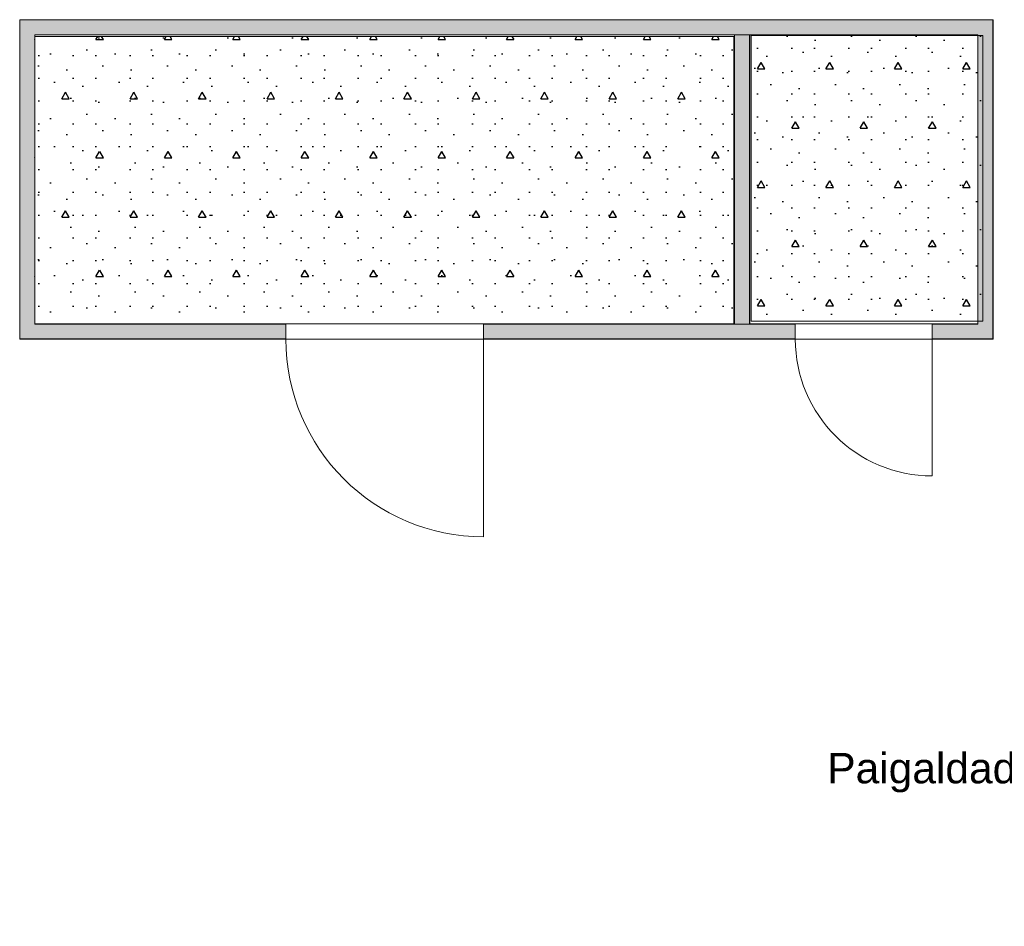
# Model space of a CAD drawing. Header units: millimetres. Extents: x -440702 to -371925, y -30726 to 14201.
# Tile 248 of 256: x -414925 to -408451, y 1836 to 7798. Entities that reach past the tile are written whole.
import ezdxf

# ---------------------------------------------------------------- set-up
doc = ezdxf.new("R2010")
doc.units = ezdxf.units.MM
doc.header["$MEASUREMENT"] = 0
doc.layers.add('New_A-WALL.IFC Model', color=7, linetype='Continuous')
doc.layers.add('SA viimistlus_põrand', color=7, linetype='Continuous')
for name, color, linetype, lineweight in [('New_A-WALL.IFC Model_Pen_No__1', 7, 'Continuous', 13), ('New_ARCHICAD Doors_Pen_No__1', 7, 'Continuous', 13), ('SA viimistlus_põrand_Pen_No__1', 7, 'Continuous', 13), ('SA viimistlus_põrand_Pen_No__42', 8, 'Continuous', 25)]:
    doc.layers.add(name, color=color, linetype=linetype, lineweight=lineweight)
doc.layers.add('New_A-WALL.IFC Model_Pen_No__160', color=7, linetype='Continuous', lineweight=0, true_color=0xe8e8e8)
doc.styles.add('GENERATED_STYLE_2', font='txt')
doc.dimstyles.new('GENERATED_STYLE__1', dxfattribs={"dimtxt": 0.18, "dimasz": 109.44, "dimexe": 0.18, "dimexo": 0.0625, "dimgap": 0.09, "dimtad": 0, "dimtih": 1, "dimtoh": 1, "dimdec": 4, "dimzin": 0, "dimdsep": 46, "dimcen": 0.09, "dimadec": 0, "dimazin": 0, "dimtfac": 1, "dimtdec": 4, "dimtmove": 0, "dimatfit": 3, "dimldrblk": 'ARROWHEAD_11', "dimfxl": 1, "dimtolj": 1, "dimtzin": 0, "dimarcsym": 0})

# ---------------------------------------------------------------- blocks, each defined once
blk = doc.blocks.new('Slab_45_1', base_point=(-410116.5, 5815.2))
at = {"layer": 'SA viimistlus_põrand_Pen_No__42', "linetype": 'Continuous', "lineweight": 25}
h = blk.add_hatch(dxfattribs=at)
h.set_pattern_fill('kergbetoon_0001', color=8, style=0, pattern_type=2)
h.set_pattern_definition([(0, (-409849.2, 7084.25), (0, 779.42), [48.75, -401.25]), (0, (-409624.2, 7474), (0, 779.42), [48.75, -401.25]), (60, (-409849.2, 7084.25), (-675, 389.7), [48.75, -401.25]), (60, (-409399.2, 7084.25), (-675, 389.7), [48.75, -401.25]), (120, (-409800.4, 7084.25), (675, 389.7), [48.75, -401.25]), (120, (-409350.4, 7084.25), (675, 389.7), [48.75, -401.25]), (0, (-409849.18, 7159.25), (0, 150), [0, -150, 0, -225]), (45, (-409774.18, 7159.25), (-106.066, 106.066), [0, -112.5, 0, -187.5])])
h.paths.add_polyline_path([(-410116.5, 5815.2), (-408592.6, 5815.2), (-408592.6, 7693.5), (-410116.5, 7693.5)])
at = {"layer": 'SA viimistlus_põrand_Pen_No__1', "color": 7, "linetype": 'Continuous', "lineweight": 13, "flags": 128}
blk.add_lwpolyline([(-410116.5, 5815.2), (-408592.6, 5815.2), (-408592.6, 7693.5), (-410116.5, 7693.5)], close=True, dxfattribs=at)
blk = doc.blocks.new('Slab_46_1', base_point=(-414826.5, 5797.5))
at = {"layer": 'SA viimistlus_põrand_Pen_No__42', "linetype": 'Continuous', "lineweight": 25}
h = blk.add_hatch(dxfattribs=at)
h.set_pattern_fill('kergbetoon_0001', color=8, style=0, pattern_type=2)
h.set_pattern_definition([(0, (-413074.3, 6887.7), (0, 779.42), [48.75, -401.25]), (0, (-412849.3, 7277.4), (0, 779.42), [48.75, -401.25]), (60, (-413074.3, 6887.7), (-675, 389.71), [48.75, -401.25]), (60, (-412624.3, 6887.7), (-675, 389.7), [48.75, -401.25]), (120, (-413025.5, 6887.7), (675, 389.71), [48.75, -401.25]), (120, (-412575.5, 6887.7), (675, 389.7), [48.75, -401.25]), (0, (-413074.27, 6962.7), (0, 150), [0, -150, 0, -225]), (45, (-412999.27, 6962.7), (-106.066, 106.066), [0, -112.5, 0, -187.5])])
h.paths.add_polyline_path([(-414826.5, 5797.5), (-410230.5, 5797.5), (-410230.5, 7687.5), (-414826.5, 7687.5)])
at = {"layer": 'SA viimistlus_põrand_Pen_No__1', "color": 7, "linetype": 'Continuous', "lineweight": 13, "flags": 128}
blk.add_lwpolyline([(-414826.5, 5797.5), (-410230.5, 5797.5), (-410230.5, 7687.5), (-414826.5, 7687.5)], close=True, dxfattribs=at)
blk = doc.blocks.new('Wall_82_1', base_point=(-408575.3, 7747.5))
at = {"layer": 'New_A-WALL.IFC Model_Pen_No__160', "linetype": 'Continuous', "lineweight": 0, "true_color": 0x747474}
for points in [[(-408525.3, 7797.5), (-414925.3, 7797.5), (-414924.3, 7796.5), (-408526.3, 7796.5)], [(-408526.3, 7796.5), (-414924.3, 7796.5), (-414826.3, 7698.5), (-408624.3, 7698.5)], [(-408624.3, 7698.5), (-414826.3, 7698.5), (-414825.3, 7697.5), (-408625.3, 7697.5)]]:
    blk.add_hatch(color=8, dxfattribs=at).paths.add_polyline_path(points)
at = {"layer": 'New_A-WALL.IFC Model_Pen_No__1', "color": 7, "linetype": 'Continuous', "lineweight": 13}
for p, q in [((-408526.3, 7796.5), (-414924.3, 7796.5)), ((-408624.3, 7698.5), (-414826.3, 7698.5))]:
    blk.add_line(p, q, dxfattribs=at)
at = {"layer": 'New_A-WALL.IFC Model_Pen_No__1', "color": 7, "linetype": 'Continuous', "lineweight": 13, "flags": 128}
for points in [[(-408525.3, 7797.5), (-414925.3, 7797.5)], [(-414825.3, 7697.5), (-410225.3, 7697.5)], [(-410125.3, 7697.5), (-408625.3, 7697.5)]]:
    blk.add_lwpolyline(points, dxfattribs=at)
blk = doc.blocks.new('Wall_83_1', base_point=(-414875.3, 7747.5))
at = {"layer": 'New_A-WALL.IFC Model_Pen_No__160', "linetype": 'Continuous', "lineweight": 0, "true_color": 0x747474}
for points in [[(-414925.3, 7797.5), (-414925.3, 5697.5), (-414924.3, 5698.5), (-414924.3, 7796.5)], [(-414924.3, 7796.5), (-414924.3, 5698.5), (-414826.3, 5796.5), (-414826.3, 7698.5)], [(-414826.3, 7698.5), (-414826.3, 5796.5), (-414825.3, 5797.5), (-414825.3, 7697.5)]]:
    blk.add_hatch(color=8, dxfattribs=at).paths.add_polyline_path(points)
at = {"layer": 'New_A-WALL.IFC Model_Pen_No__1', "color": 7, "linetype": 'Continuous', "lineweight": 13}
for p, q in [((-414924.3, 7796.5), (-414924.3, 5698.5)), ((-414826.3, 7698.5), (-414826.3, 5796.5))]:
    blk.add_line(p, q, dxfattribs=at)
at = {"layer": 'New_A-WALL.IFC Model_Pen_No__1', "color": 7, "linetype": 'Continuous', "lineweight": 13, "flags": 128}
for points in [[(-414925.3, 7797.5), (-414925.3, 5697.5)], [(-414825.3, 5797.5), (-414825.3, 7697.5)]]:
    blk.add_lwpolyline(points, dxfattribs=at)
blk = doc.blocks.new('Door (Wall) 43')
at = {"layer": 'New_ARCHICAD Doors_Pen_No__1', "color": 7, "linetype": 'Continuous', "lineweight": 13}
blk.add_line((650, 0), (650, 1300), dxfattribs=at)
blk.add_arc((650, 0), 1300, 90, 180, dxfattribs=at)
blk = doc.blocks.new('Door (Wall) 44')
at = {"layer": 'New_ARCHICAD Doors_Pen_No__1', "color": 7, "linetype": 'Continuous', "lineweight": 13}
blk.add_line((450, 0), (450, 900), dxfattribs=at)
blk.add_arc((450, 0), 900, 90, 180, dxfattribs=at)
blk = doc.blocks.new('Wall_84_1', base_point=(-414875.3, 5747.5))
at = {"layer": 'New_A-WALL.IFC Model_Pen_No__160', "linetype": 'Continuous', "lineweight": 0, "true_color": 0x747474}
for points in [[(-414924.3, 5698.5), (-413175.3, 5698.5), (-413175.3, 5796.5), (-414826.3, 5796.5)], [(-414826.3, 5796.5), (-413175.3, 5796.5), (-413175.3, 5797.5), (-414825.3, 5797.5)], [(-411875.3, 5796.5), (-409825.3, 5796.5), (-409825.3, 5797.5), (-411875.3, 5797.5)], [(-411875.3, 5698.5), (-409825.3, 5698.5), (-409825.3, 5796.5), (-411875.3, 5796.5)], [(-408925.3, 5796.5), (-408624.3, 5796.5), (-408625.3, 5797.5), (-408925.3, 5797.5)], [(-408925.3, 5698.5), (-408526.3, 5698.5), (-408624.3, 5796.5), (-408925.3, 5796.5)], [(-414925.3, 5697.5), (-413175.3, 5697.5), (-413175.3, 5698.5), (-414924.3, 5698.5)], [(-411875.3, 5697.5), (-409825.3, 5697.5), (-409825.3, 5698.5), (-411875.3, 5698.5)], [(-408925.3, 5697.5), (-408525.3, 5697.5), (-408526.3, 5698.5), (-408925.3, 5698.5)]]:
    blk.add_hatch(color=8, dxfattribs=at).paths.add_polyline_path(points)
at = {"layer": 'New_A-WALL.IFC Model_Pen_No__1', "color": 7, "linetype": 'Continuous', "lineweight": 13}
for p, q in [((-414826.3, 5796.5), (-413175.3, 5796.5)), ((-413175.3, 5697.5), (-413175.3, 5797.5)), ((-411875.3, 5797.5), (-413175.3, 5797.5)), ((-411875.3, 5697.5), (-411875.3, 5797.5)), ((-411875.3, 5796.5), (-409825.3, 5796.5)), ((-409825.3, 5697.5), (-409825.3, 5797.5)), ((-408925.3, 5797.5), (-409825.3, 5797.5)), ((-408925.3, 5697.5), (-408925.3, 5797.5)), ((-408925.3, 5796.5), (-408624.3, 5796.5)), ((-414924.3, 5698.5), (-413175.3, 5698.5)), ((-413175.3, 5697.5), (-411875.3, 5697.5)), ((-411875.3, 5698.5), (-409825.3, 5698.5)), ((-409825.3, 5697.5), (-408925.3, 5697.5)), ((-408925.3, 5698.5), (-408526.3, 5698.5))]:
    blk.add_line(p, q, dxfattribs=at)
at = {"layer": 'New_A-WALL.IFC Model_Pen_No__1', "color": 7, "linetype": 'Continuous', "lineweight": 13, "flags": 128}
for points in [[(-413175.3, 5797.5), (-414825.3, 5797.5)], [(-410225.3, 5797.5), (-411875.3, 5797.5)], [(-409825.3, 5797.5), (-410125.3, 5797.5)], [(-408625.3, 5797.5), (-408925.3, 5797.5)], [(-414925.3, 5697.5), (-413175.3, 5697.5)], [(-411875.3, 5697.5), (-409825.3, 5697.5)], [(-408925.3, 5697.5), (-408525.3, 5697.5)]]:
    blk.add_lwpolyline(points, dxfattribs=at)
at = {"layer": 'New_ARCHICAD Doors_Pen_No__1', "color": 7, "linetype": 'Continuous', "lineweight": 13, "xscale": -1, "zscale": 1000, "rotation": 180}
for name, p in [('Door (Wall) 43', (-412525.3, 5697.5)), ('Door (Wall) 44', (-409375.3, 5697.5))]:
    blk.add_blockref(name, p, dxfattribs=at)
blk = doc.blocks.new('Wall_85_1', base_point=(-408575.3, 5747.5))
at = {"layer": 'New_A-WALL.IFC Model_Pen_No__160', "linetype": 'Continuous', "lineweight": 0, "true_color": 0x747474}
for points in [[(-408526.3, 5698.5), (-408526.3, 7796.5), (-408624.3, 7698.5), (-408624.3, 5796.5)], [(-408525.3, 5697.5), (-408525.3, 7797.5), (-408526.3, 7796.5), (-408526.3, 5698.5)], [(-408624.3, 5796.5), (-408624.3, 7698.5), (-408625.3, 7697.5), (-408625.3, 5797.5)]]:
    blk.add_hatch(color=8, dxfattribs=at).paths.add_polyline_path(points)
at = {"layer": 'New_A-WALL.IFC Model_Pen_No__1', "color": 7, "linetype": 'Continuous', "lineweight": 13}
for p, q in [((-408526.3, 5698.5), (-408526.3, 7796.5)), ((-408624.3, 5796.5), (-408624.3, 7698.5))]:
    blk.add_line(p, q, dxfattribs=at)
at = {"layer": 'New_A-WALL.IFC Model_Pen_No__1', "color": 7, "linetype": 'Continuous', "lineweight": 13, "flags": 128}
for points in [[(-408525.3, 5697.5), (-408525.3, 7797.5)], [(-408625.3, 7697.5), (-408625.3, 5797.5)]]:
    blk.add_lwpolyline(points, dxfattribs=at)
blk = doc.blocks.new('Wall_97_1', base_point=(-410175.3, 5747.5))
at = {"layer": 'New_A-WALL.IFC Model_Pen_No__160', "linetype": 'Continuous', "lineweight": 0, "true_color": 0x747474}
for points in [[(-410224.3, 5797.5), (-410224.3, 7697.5), (-410225.3, 7697.5), (-410225.3, 5797.5)], [(-410126.3, 5797.5), (-410126.3, 7697.5), (-410224.3, 7697.5), (-410224.3, 5797.5)], [(-410125.3, 5797.5), (-410125.3, 7697.5), (-410126.3, 7697.5), (-410126.3, 5797.5)]]:
    blk.add_hatch(color=8, dxfattribs=at).paths.add_polyline_path(points)
at = {"layer": 'New_A-WALL.IFC Model_Pen_No__1', "color": 7, "linetype": 'Continuous', "lineweight": 13}
for p, q in [((-410224.3, 5797.5), (-410224.3, 7697.5)), ((-410126.3, 5797.5), (-410126.3, 7697.5))]:
    blk.add_line(p, q, dxfattribs=at)
at = {"layer": 'New_A-WALL.IFC Model_Pen_No__1', "color": 7, "linetype": 'Continuous', "lineweight": 13, "flags": 128}
for points in [[(-410225.3, 7697.5), (-410225.3, 5797.5)], [(-410125.3, 5797.5), (-410125.3, 7697.5)]]:
    blk.add_lwpolyline(points, dxfattribs=at)
blk = doc.blocks.new('ARROWHEAD_11')
at = {"color": 0, "linetype": 'Continuous', "lineweight": 0}
blk.add_line((0, 0), (-1, 0), dxfattribs=at)
at = {"color": 0, "linetype": 'Continuous', "lineweight": 0, "const_width": 0.25, "flags": 128}
blk.add_lwpolyline([(-0.125, 0, 1), (0.125, 0, 1)], format="xyb", close=True, dxfattribs=at)

msp = doc.modelspace()

# ---------------------------------------------------------------- block references
at = {"layer": 'New_A-WALL.IFC Model', "color": 7, "lineweight": 35}
for name, p in [('Wall_82_1', (-408575.3, 7747.5)), ('Wall_83_1', (-414875.3, 7747.5)), ('Wall_85_1', (-408575.3, 5747.5)), ('Wall_97_1', (-410175.3, 5747.5)), ('Wall_84_1', (-414875.3, 5747.5))]:
    msp.add_blockref(name, p, dxfattribs=at)
at = {"layer": 'SA viimistlus_põrand', "color": 7, "linetype": 'Continuous', "lineweight": 13}
for name, p in [('Slab_46_1', (-414826.5, 5797.5)), ('Slab_45_1', (-410116.5, 5815.2))]:
    msp.add_blockref(name, p, dxfattribs=at)

# ---------------------------------------------------------------- texts
at = {"layer": 'SA viimistlus_põrand_Pen_No__1', "color": 7, "linetype": 'Continuous', "lineweight": 13, "insert": (-406990.4, 2846.1), "char_height": 200, "attachment_point": 6, "style": 'GENERATED_STYLE_2'}
msp.add_mtext('\\A1;{\\pqr;\\fArial Baltic|b0|i0|c186|p34;Paigaldada desomatt}', dxfattribs=at)

# ---------------------------------------------------------------- leaders
at = {"layer": 'SA viimistlus_põrand_Pen_No__1', "color": 7, "linetype": 'Continuous', "lineweight": 13, "annotation_type": 0, "has_hookline": 1, "hookline_direction": 1, "text_width": 2598.8}
msp.add_leader([(-404910.4, 1863.5), (-405910.4, 2846.1), (-406990.4, 2846.1)], dimstyle='GENERATED_STYLE__1', dxfattribs=at)

doc.saveas('drawing.dxf')
